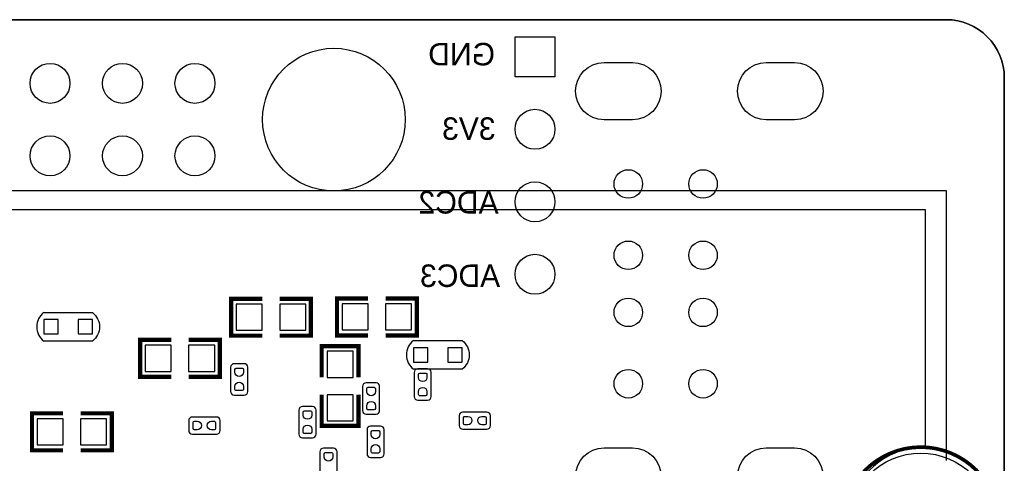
# Model space of a CAD drawing. Extents: x -19.8 to 77.6, y -11.3 to 44.7.
# Tile 11 of 11: x 43.1 to 77.6, y 29.2 to 44.7. Entities that reach past the tile are written whole.
import ezdxf

# ---------------------------------------------------------------- set-up
doc = ezdxf.new("R2010")
doc.units = 0
for name, color, linetype in [('BG_OUTLINE', 1, 'CONTINUOUS'), ('BG_SILKSCREEN_BOTTOM', 1, 'CONTINUOUS'), ('PG_ASSEMBLY_BOTTOM', 12, 'CONTINUOUS'), ('PG_SILKSCREEN_BOTTOM', 7, 'CONTINUOUS'), ('PIN_BOTTOM', 52, 'CONTINUOUS')]:
    doc.layers.add(name, color=color, linetype=linetype)

msp = doc.modelspace()

# ---------------------------------------------------------------- linework, layer by layer
at = {"layer": 'BG_OUTLINE'}
msp.add_lwpolyline([(41.17594, 44.732905), (75.607393, 44.732905, -0.414214), (77.639393, 42.700905), (77.639393, -9.23511, -0.414214), (75.607393, -11.26711), (-9.325788, -11.26711, -0.414214), (-11.357788, -9.23511), (-11.357788, -4.005275)], format="xyb", dxfattribs=at)
msp.add_lwpolyline([(41.17594, 44.732905), (-9.325788, 44.732905, 0.414214), (-11.357788, 42.700905), (-11.357788, 3.425241, 0.414214), (-10.595788, 2.663241), (-10.089947, 2.663241), (-10.089947, -3.243275), (-10.595788, -3.243275, 0.414214), (-11.357788, -4.005275), (-11.357788, -9.23511, 0.414214), (-9.325788, -11.26711), (75.607393, -11.26711, 0.414214), (77.639393, -9.23511), (77.639393, 42.700905, 0.414214), (75.607393, 44.732905)], format="xyb", close=True, dxfattribs=at)
at = {"layer": 'PG_ASSEMBLY_BOTTOM'}
for points in [[(-1.288542, 38.083744), (74.861674, 38.083744), (74.861674, 29.758945), (74.861471, 29.758945, 1.000018), (74.861471, 24.258727), (74.861674, 24.258727), (74.861674, 15.933928), (-1.288542, 15.933928)], [(43.973521, 34.473921, 0.504928), (43.973521, 33.474127)], [(45.673747, 34.473921, -0.503873), (45.673747, 33.474127)], [(56.932093, 33.489925, 0.504928), (56.932093, 32.490131)], [(58.632319, 33.489925, -0.503873), (58.632319, 32.490131)], [(50.646609, 32.681951, 0.414214), (50.519609, 32.554951)], [(51.119811, 32.554951, 0.414135), (50.992811, 32.681951)], [(57.078397, 32.503389, 0.414214), (56.951397, 32.376389)], [(57.551599, 32.376389, 0.414135), (57.424599, 32.503389)], [(55.269613, 32.010858, 0.414174), (55.142613, 31.883858)], [(55.742815, 31.883858, 0.414253), (55.615815, 32.010858)], [(50.519609, 31.708852, 0.414253), (50.646609, 31.581852)], [(50.992811, 31.581852, 0.414174), (51.119811, 31.708852)], [(56.951397, 31.53029, 0.414253), (57.078397, 31.40329)], [(57.424599, 31.40329, 0.414174), (57.551599, 31.53029)], [(53.039797, 31.182589, 0.414214), (52.912797, 31.055589)], [(53.512999, 31.055589, 0.414135), (53.385999, 31.182589)], [(49.177702, 30.813223, 0.414253), (49.050702, 30.686223)], [(50.150801, 30.686223, 0.414214), (50.023801, 30.813223)], [(55.142613, 31.037759, 0.414135), (55.269613, 30.910759)], [(55.615815, 30.910759, 0.414214), (55.742815, 31.037759)], [(58.657211, 30.986501, 0.414135), (58.530211, 30.859501)], [(59.63031, 30.859501, 0.414174), (59.50331, 30.986501)], [(55.427601, 30.49651, 0.414174), (55.300601, 30.36951)], [(55.900803, 30.36951, 0.414253), (55.773803, 30.49651)], [(58.530211, 30.513299, 0.414214), (58.657211, 30.386299)], [(59.50331, 30.386299, 0.414253), (59.63031, 30.513299)], [(49.050702, 30.340021, 0.414174), (49.177702, 30.213021)], [(50.023801, 30.213021, 0.414135), (50.150801, 30.340021)], [(52.912797, 30.20949, 0.414253), (53.039797, 30.08249)], [(53.385999, 30.08249, 0.414174), (53.512999, 30.20949)], [(53.777363, 29.720819, 0.414214), (53.650363, 29.593819)], [(54.250565, 29.593819, 0.414135), (54.123565, 29.720819)], [(55.300601, 29.523411, 0.414135), (55.427601, 29.396411)], [(55.773803, 29.396411, 0.414214), (55.900803, 29.523411)]]:
    msp.add_lwpolyline(points, format="xyb", dxfattribs=at)
at = {"layer": 'PG_ASSEMBLY_BOTTOM', "const_width": 0.100101}
for points in [[(51.630072, 34.958528), (50.537872, 34.958528), (50.537872, 33.663128), (51.630072, 33.663128)], [(52.239672, 34.958528), (53.331872, 34.958528), (53.331872, 33.663128), (52.239672, 33.663128)], [(55.340758, 34.968942), (54.248558, 34.968942), (54.248558, 33.673542), (55.340758, 33.673542)], [(55.950358, 34.968942), (57.042558, 34.968942), (57.042558, 33.673542), (55.950358, 33.673542)], [(48.438308, 32.220408), (47.346108, 32.220408), (47.346108, 33.515808), (48.438308, 33.515808)], [(49.047908, 32.220408), (50.140108, 32.220408), (50.140108, 33.515808), (49.047908, 33.515808)], [(53.71084, 32.202374), (53.71084, 33.294574), (55.00624, 33.294574), (55.00624, 32.202374)], [(53.71084, 31.592774), (53.71084, 30.500574), (55.00624, 30.500574), (55.00624, 31.592774)], [(44.649898, 30.941518), (43.557698, 30.941518), (43.557698, 29.646118), (44.649898, 29.646118)], [(45.259498, 30.941518), (46.351698, 30.941518), (46.351698, 29.646118), (45.259498, 29.646118)]]:
    msp.add_lwpolyline(points, dxfattribs=at)
at = {"layer": 'PG_ASSEMBLY_BOTTOM'}
for points in [[(43.973623, 34.474023), (45.673645, 34.474023)], [(56.932195, 33.490027), (58.632217, 33.490027)], [(45.673645, 33.474025), (43.973623, 33.474025)], [(50.519609, 32.554951), (50.519609, 31.708852)], [(50.992811, 32.681951), (50.646609, 32.681951)], [(51.119811, 31.708852), (51.119811, 32.554951)], [(58.632217, 32.490029), (56.932195, 32.490029)], [(57.424599, 32.503389), (57.078397, 32.503389)], [(56.951397, 32.376389), (56.951397, 31.53029)], [(57.551599, 31.53029), (57.551599, 32.376389)], [(55.142613, 31.883858), (55.142613, 31.037759)], [(55.615815, 32.010858), (55.269613, 32.010858)], [(55.742815, 31.037759), (55.742815, 31.883858)], [(50.646609, 31.581852), (50.992811, 31.581852)], [(53.385999, 31.182589), (53.039797, 31.182589)], [(57.078397, 31.40329), (57.424599, 31.40329)], [(50.023801, 30.813223), (49.177702, 30.813223)], [(52.912797, 31.055589), (52.912797, 30.20949)], [(53.512999, 30.20949), (53.512999, 31.055589)], [(55.269613, 30.910759), (55.615815, 30.910759)], [(58.530211, 30.859501), (58.530211, 30.513299)], [(59.50331, 30.986501), (58.657211, 30.986501)], [(59.63031, 30.513299), (59.63031, 30.859501)], [(49.050702, 30.686223), (49.050702, 30.340021)], [(50.150801, 30.340021), (50.150801, 30.686223)], [(55.773803, 30.49651), (55.427601, 30.49651)], [(58.657211, 30.386299), (59.50331, 30.386299)], [(49.177702, 30.213021), (50.023801, 30.213021)], [(53.039797, 30.08249), (53.385999, 30.08249)], [(55.300601, 30.36951), (55.300601, 29.523411)], [(55.900803, 29.523411), (55.900803, 30.36951)], [(54.123565, 29.720819), (53.777363, 29.720819)], [(53.650363, 29.593819), (53.650363, 28.74772)], [(54.250565, 28.74772), (54.250565, 29.593819)], [(55.427601, 29.396411), (55.773803, 29.396411)]]:
    msp.add_lwpolyline(points, dxfattribs=at)
at = {"layer": 'PG_SILKSCREEN_BOTTOM'}
for points in [[(-10.371836, 38.743636), (75.607164, 38.743636), (75.607164, 29.294836)], [(43.973623, 34.474023), (45.673645, 34.474023)], [(56.932195, 33.490027), (58.632217, 33.490027)], [(45.673645, 33.474025), (43.973623, 33.474025)], [(58.632217, 32.490029), (56.932195, 32.490029)]]:
    msp.add_lwpolyline(points, dxfattribs=at)
at = {"layer": 'PG_SILKSCREEN_BOTTOM', "const_width": 0.150089}
for points in [[(51.630072, 34.958528), (50.537872, 34.958528), (50.537872, 33.663128), (51.630072, 33.663128)], [(52.239672, 34.958528), (53.331872, 34.958528), (53.331872, 33.663128), (52.239672, 33.663128)], [(55.340758, 34.968942), (54.248558, 34.968942), (54.248558, 33.673542), (55.340758, 33.673542)], [(55.950358, 34.968942), (57.042558, 34.968942), (57.042558, 33.673542), (55.950358, 33.673542)], [(48.438308, 32.220408), (47.346108, 32.220408), (47.346108, 33.515808), (48.438308, 33.515808)], [(49.047908, 32.220408), (50.140108, 32.220408), (50.140108, 33.515808), (49.047908, 33.515808)], [(53.71084, 32.202374), (53.71084, 33.294574), (55.00624, 33.294574), (55.00624, 32.202374)], [(53.71084, 31.592774), (53.71084, 30.500574), (55.00624, 30.500574), (55.00624, 31.592774)], [(44.649898, 30.941518), (43.557698, 30.941518), (43.557698, 29.646118), (44.649898, 29.646118)], [(45.259498, 30.941518), (46.351698, 30.941518), (46.351698, 29.646118), (45.259498, 29.646118)]]:
    msp.add_lwpolyline(points, dxfattribs=at)
at = {"layer": 'PG_SILKSCREEN_BOTTOM'}
for points in [[(43.973521, 34.473921, 0.504928), (43.973521, 33.474127)], [(45.673747, 34.473921, -0.503873), (45.673747, 33.474127)], [(56.932093, 33.489925, 0.504928), (56.932093, 32.490131)], [(58.632319, 33.489925, -0.503873), (58.632319, 32.490131)]]:
    msp.add_lwpolyline(points, format="xyb", dxfattribs=at)
at = {"layer": 'PG_SILKSCREEN_BOTTOM', "const_width": 0.127}
msp.add_lwpolyline([(77.461669, 27.008836, 1), (71.961451, 27.008836, 1), (77.461669, 27.008836)], format="xyb", dxfattribs=at)
at = {"layer": 'PIN_BOTTOM'}
for points in [[(60.488601, 44.133999), (61.888599, 44.133999), (61.888599, 42.734001), (60.488601, 42.734001)], [(50.715672, 33.853628), (51.630072, 33.853628), (51.630072, 34.768028), (50.715672, 34.768028)], [(52.239672, 33.853628), (53.154072, 33.853628), (53.154072, 34.768028), (52.239672, 34.768028)], [(54.426358, 33.864042), (55.340758, 33.864042), (55.340758, 34.778442), (54.426358, 34.778442)], [(55.950358, 33.864042), (56.864758, 33.864042), (56.864758, 34.778442), (55.950358, 34.778442)], [(44.473571, 33.724088), (44.473571, 34.22396), (43.973699, 34.22396), (43.973699, 33.724088)], [(45.673569, 33.724088), (45.673569, 34.22396), (45.173697, 34.22396), (45.173697, 33.724088)], [(48.438308, 33.325308), (47.523908, 33.325308), (47.523908, 32.410908), (48.438308, 32.410908)], [(49.962308, 33.325308), (49.047908, 33.325308), (49.047908, 32.410908), (49.962308, 32.410908)], [(57.432143, 32.740092), (57.432143, 33.239964), (56.932271, 33.239964), (56.932271, 32.740092)], [(58.632141, 32.740092), (58.632141, 33.239964), (58.132269, 33.239964), (58.132269, 32.740092)], [(54.81574, 32.202374), (54.81574, 33.116774), (53.90134, 33.116774), (53.90134, 32.202374)], [(54.81574, 30.678374), (54.81574, 31.592774), (53.90134, 31.592774), (53.90134, 30.678374)], [(43.735498, 29.836618), (44.649898, 29.836618), (44.649898, 30.751018), (43.735498, 30.751018)], [(45.259498, 29.836618), (46.173898, 29.836618), (46.173898, 30.751018), (45.259498, 30.751018)]]:
    msp.add_lwpolyline(points, close=True, dxfattribs=at)
for points in [[(64.609396, 41.228899), (63.609398, 41.228899, -1), (63.609398, 43.228895), (64.609396, 43.228895, -1)], [(70.289293, 41.228899), (69.289295, 41.228899, -1), (69.289295, 43.228895), (70.289293, 43.228895, -1)], [(50.669723, 32.381901), (50.669723, 32.483501, -0.376179), (50.718212, 32.525995), (50.934112, 32.525995, -0.366061), (50.969901, 32.483501), (50.969901, 32.381901, -0.999182)], [(57.101511, 32.203339), (57.101511, 32.304939, -0.376179), (57.15, 32.347433), (57.3659, 32.347433, -0.366061), (57.401689, 32.304939), (57.401689, 32.203339, -0.999182)], [(50.969901, 31.881623), (50.969901, 31.780023, -0.376179), (50.921412, 31.737529), (50.705512, 31.737529, -0.366061), (50.669723, 31.780023), (50.669723, 31.881623, -0.999182)], [(55.292523, 31.711087), (55.292523, 31.812687, -0.376179), (55.341012, 31.855181), (55.556912, 31.855181, -0.366061), (55.592701, 31.812687), (55.592701, 31.711087, -0.999182)], [(57.401689, 31.703061), (57.401689, 31.601461, -0.376179), (57.3532, 31.558967), (57.1373, 31.558967, -0.366061), (57.101511, 31.601461), (57.101511, 31.703061, -0.999182)], [(55.592701, 31.210809), (55.592701, 31.109209, -0.376179), (55.544212, 31.066715), (55.328312, 31.066715, -0.366061), (55.292523, 31.109209), (55.292523, 31.210809, -0.999182)], [(53.062911, 30.882539), (53.062911, 30.984139, -0.376179), (53.1114, 31.026633), (53.3273, 31.026633, -0.366061), (53.363089, 30.984139), (53.363089, 30.882539, -0.999182)], [(58.830261, 30.536413), (58.728661, 30.536413, -0.376179), (58.686167, 30.584902), (58.686167, 30.800802, -0.366061), (58.728661, 30.836591), (58.830261, 30.836591, -0.999182)], [(59.330539, 30.836591), (59.432139, 30.836591, -0.376179), (59.474633, 30.788102), (59.474633, 30.572202, -0.366061), (59.432139, 30.536413), (59.330539, 30.536413, -0.999182)], [(49.350473, 30.362931), (49.248873, 30.362931, -0.376179), (49.206379, 30.41142), (49.206379, 30.62732, -0.366061), (49.248873, 30.663109), (49.350473, 30.663109, -0.999182)], [(49.850751, 30.663109), (49.952351, 30.663109, -0.376179), (49.994845, 30.61462), (49.994845, 30.39872, -0.366061), (49.952351, 30.362931), (49.850751, 30.362931, -0.999182)], [(53.363089, 30.382261), (53.363089, 30.280661, -0.376179), (53.3146, 30.238167), (53.0987, 30.238167, -0.366061), (53.062911, 30.280661), (53.062911, 30.382261, -0.999182)], [(55.450511, 30.196739), (55.450511, 30.298339, -0.376179), (55.499, 30.340833), (55.7149, 30.340833, -0.366061), (55.750689, 30.298339), (55.750689, 30.196739, -0.999182)], [(55.750689, 29.696461), (55.750689, 29.594861, -0.376179), (55.7022, 29.552367), (55.4863, 29.552367, -0.366061), (55.450511, 29.594861), (55.450511, 29.696461, -0.999182)], [(64.609396, 27.728901), (63.609398, 27.728901, -1), (63.609398, 29.728897), (64.609396, 29.728897, -1)], [(70.289293, 27.728901), (69.289295, 27.728901, -1), (69.289295, 29.728897), (70.289293, 29.728897, -1)], [(53.800477, 29.420769), (53.800477, 29.522369, -0.376179), (53.848965, 29.564863), (54.064865, 29.564863, -0.366061), (54.100654, 29.522369), (54.100654, 29.420769, -0.999182)]]:
    msp.add_lwpolyline(points, format="xyb", close=True, dxfattribs=at)
for centre, radius in [((54.139389, 41.232912), 2.499995), ((44.189396, 42.502912), 0.699999), ((46.729396, 42.502912), 0.699999), ((49.269396, 42.502912), 0.699999), ((61.1886, 40.894), 0.699999), ((44.189396, 39.962912), 0.699999), ((46.729396, 39.962912), 0.699999), ((49.269396, 39.962912), 0.699999), ((64.459383, 38.978992), 0.499999), ((67.079393, 38.978992), 0.499999), ((61.1886, 38.354), 0.699999), ((64.459383, 36.478896), 0.499999), ((67.079393, 36.478896), 0.499999), ((61.1886, 35.814), 0.699999), ((64.459383, 34.4789), 0.499999), ((67.079393, 34.4789), 0.499999), ((64.459383, 31.978803), 0.499999), ((67.079393, 31.978803), 0.499999), ((74.71156, 27.008836), 2.54)]:
    msp.add_circle(centre, radius, dxfattribs=at)

# ---------------------------------------------------------------- texts
at = {"layer": 'BG_SILKSCREEN_BOTTOM', "text_generation_flag": 2}
for s, p in [('GND', (59.787536, 43.131994)), ('3V3', (59.807094, 40.524176)), ('ADC2', (59.915298, 37.940996)), ('ADC3', (59.9694, 35.370516))]:
    msp.add_text(s, height=0.7874, dxfattribs=at).set_placement(p)

doc.saveas('drawing.dxf')
